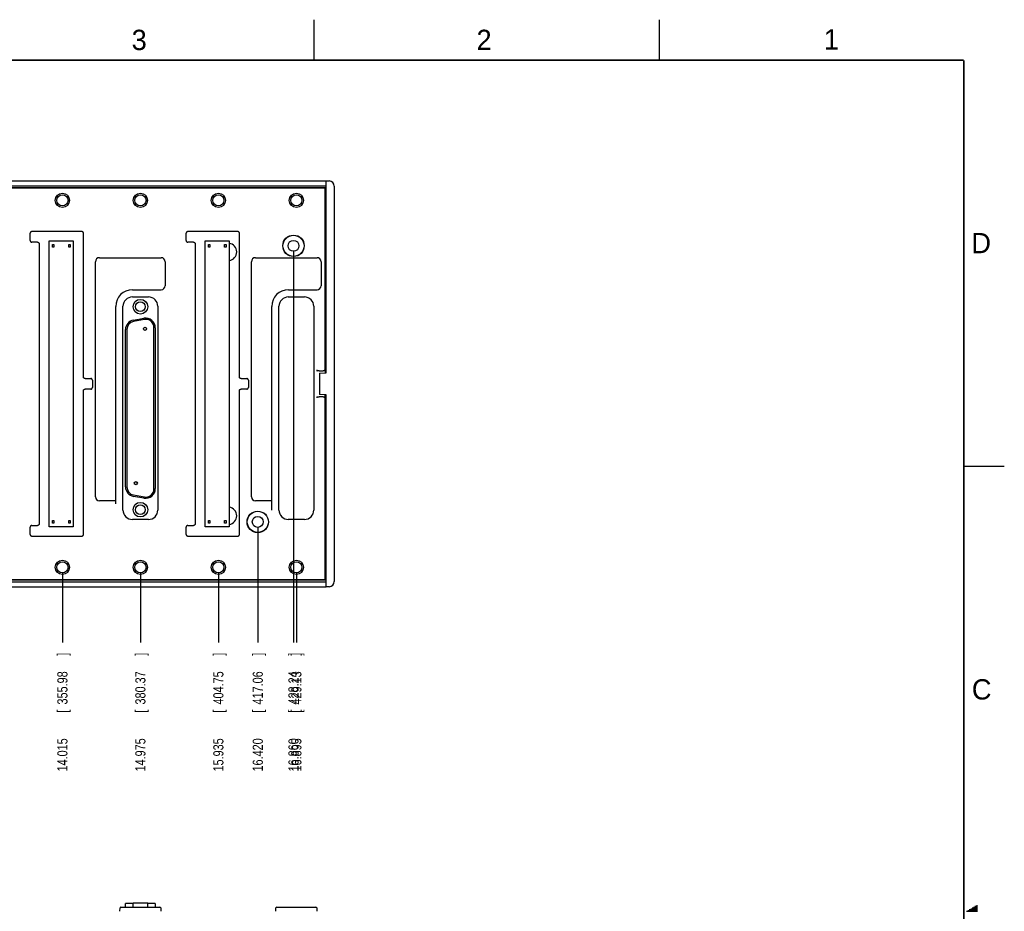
# Model space of a CAD drawing. Header units: inches. Extents: x 0 to 34, y 0 to 22.
# Tile 26 of 26: x 21.9 to 34, y 11 to 22. Entities that reach past the tile are written whole.
import ezdxf

# ---------------------------------------------------------------- set-up
doc = ezdxf.new("R2010")
doc.units = ezdxf.units.IN
doc.header["$LTSCALE"] = 1.87
doc.header["$MEASUREMENT"] = 0
doc.layers.get('0').update_dxf_attribs({"linetype": 'CONTINUOUS'})
doc.layers.add('DIMENSIONS', color=7, linetype='CONTINUOUS')
doc.styles.get("Standard").update_dxf_attribs({"font": 'txt', "width": 0.8})
doc.dimstyles.new('DIMSTYLE_1', dxfattribs={"dimtxt": 0.125, "dimasz": 0.18, "dimexe": 0.18, "dimexo": 0.0625, "dimgap": 0.09, "dimtad": 0, "dimtih": 1, "dimtoh": 1, "dimdec": 3, "dimzin": 4, "dimdsep": 46, "dimtxsty": 'STANDARD', "dimblk": '_FILLED', "dimblk1": '_FILLED', "dimblk2": '_FILLED', "dimcen": 0.09, "dimadec": 0, "dimazin": 0, "dimtp": 0.01, "dimtm": 0.01, "dimtfac": 1, "dimtdec": 3, "dimtofl": 0, "dimtmove": 0, "dimatfit": 3, "dimldrblk": '_FILLED', "dimfxl": 1, "dimtolj": 1, "dimtzin": 4, "dimarcsym": 0})

# ---------------------------------------------------------------- blocks, each defined once
blk = doc.blocks.new('*D51')
at = {"layer": 'DIMENSIONS', "color": 2, "linetype": 'CONTINUOUS'}
blk.add_line((22.405, 15.192), (22.405, 14.327), dxfattribs=at)
at = {"layer": 'DIMENSIONS', "color": 2, "linetype": 'CONTINUOUS', "width": 0.8}
for s, p in [(']', (22.467, 14.165)), ('355.98', (22.467, 13.565)), ('[', (22.467, 13.465)), ('14.015', (22.467, 12.74))]:
    blk.add_text(s, height=0.125, rotation=90, dxfattribs=at).set_placement(p)
blk = doc.blocks.new('_FILLED')
at = {"color": 0, "linetype": 'BYBLOCK'}
blk.add_solid([(0, 0), (-1, 0.174), (-1, -0.174)], dxfattribs=at)
blk = doc.blocks.new('*D52')
at = {"layer": 'DIMENSIONS', "color": 2, "linetype": 'CONTINUOUS'}
blk.add_line((23.365, 15.192), (23.365, 14.327), dxfattribs=at)
at = {"layer": 'DIMENSIONS', "color": 2, "linetype": 'CONTINUOUS', "width": 0.8}
for s, p in [(']', (23.427, 14.165)), ('380.37', (23.427, 13.565)), ('[', (23.427, 13.465)), ('14.975', (23.427, 12.74))]:
    blk.add_text(s, height=0.125, rotation=90, dxfattribs=at).set_placement(p)
blk = doc.blocks.new('*D53')
at = {"layer": 'DIMENSIONS', "color": 2, "linetype": 'CONTINUOUS'}
blk.add_line((24.325, 15.192), (24.325, 14.327), dxfattribs=at)
at = {"layer": 'DIMENSIONS', "color": 2, "linetype": 'CONTINUOUS', "width": 0.8}
for s, p in [(']', (24.387, 14.165)), ('404.75', (24.387, 13.565)), ('[', (24.387, 13.465)), ('15.935', (24.387, 12.74))]:
    blk.add_text(s, height=0.125, rotation=90, dxfattribs=at).set_placement(p)
blk = doc.blocks.new('*D54')
at = {"layer": 'DIMENSIONS', "color": 2, "linetype": 'CONTINUOUS'}
blk.add_line((24.81, 15.752), (24.81, 14.327), dxfattribs=at)
at = {"layer": 'DIMENSIONS', "color": 2, "linetype": 'CONTINUOUS', "width": 0.8}
for s, p in [(']', (24.872, 14.165)), ('417.06', (24.872, 13.565)), ('[', (24.872, 13.465)), ('16.420', (24.872, 12.74))]:
    blk.add_text(s, height=0.125, rotation=90, dxfattribs=at).set_placement(p)
blk = doc.blocks.new('*D55')
at = {"layer": 'DIMENSIONS', "color": 2, "linetype": 'CONTINUOUS'}
blk.add_line((25.25, 19.152), (25.25, 14.327), dxfattribs=at)
at = {"layer": 'DIMENSIONS', "color": 2, "linetype": 'CONTINUOUS', "width": 0.8}
for s, p in [(']', (25.312, 14.165)), ('428.24', (25.312, 13.565)), ('[', (25.312, 13.465)), ('16.860', (25.312, 12.74))]:
    blk.add_text(s, height=0.125, rotation=90, dxfattribs=at).set_placement(p)
blk = doc.blocks.new('*D56')
at = {"layer": 'DIMENSIONS', "color": 2, "linetype": 'CONTINUOUS'}
blk.add_line((25.285, 15.192), (25.285, 14.327), dxfattribs=at)
at = {"layer": 'DIMENSIONS', "color": 2, "linetype": 'CONTINUOUS', "width": 0.8}
for s, p in [(']', (25.347, 14.165)), ('429.13', (25.347, 13.565)), ('[', (25.347, 13.465)), ('16.895', (25.347, 12.74))]:
    blk.add_text(s, height=0.125, rotation=90, dxfattribs=at).set_placement(p)

msp = doc.modelspace()

# ---------------------------------------------------------------- linework, layer by layer
at = {"color": 2, "linetype": 'CONTINUOUS'}
for p, q in [((25.5, 22), (25.5, 21.5)), ((29.75, 22), (29.75, 21.5)), ((33.5, 16.5), (34, 16.5)), ((33.5693, 11.04), (33.6697, 11.04)), ((33.5866, 11.05), (33.6697, 11.05)), ((33.6039, 11.06), (33.6697, 11.06)), ((33.6213, 11.07), (33.6697, 11.07)), ((33.6386, 11.08), (33.6697, 11.08)), ((33.6559, 11.09), (33.6697, 11.09)), ((33.5347, 11.02), (33.6697, 11.02)), ((33.552, 11.03), (33.6697, 11.03))]:
    msp.add_line(p, q, dxfattribs=at)
at = {"color": 7, "linetype": 'CONTINUOUS'}
for p, q in [((10.2978, 20.0148), (25.6499, 20.0148)), ((25.6499, 20.0148), (25.6895, 20.0135)), ((10.3898, 19.9548), (25.6499, 19.9548)), ((25.6397, 19.9298), (17.9626, 19.9298)), ((17.9813, 19.9271), (25.6369, 19.9271)), ((25.6369, 19.9271), (25.6397, 19.9298)), ((25.6369, 19.9271), (25.6369, 17.6861)), ((25.6397, 19.9298), (25.6397, 17.6493)), ((25.6499, 17.6498), (25.6499, 19.9849)), ((25.7499, 19.951), (25.7499, 15.0787)), ((25.6397, 19.5348), (25.6499, 19.5348)), ((25.6397, 19.4645), (25.6499, 19.4648)), ((22.0079, 19.2798), (22.0079, 19.3699)), ((22.6439, 19.3898), (22.0278, 19.3898)), ((22.2434, 19.2748), (22.5384, 19.2748)), ((22.2434, 15.7548), (22.2434, 19.2748)), ((22.5384, 19.2748), (22.5384, 15.7548)), ((22.6639, 17.5998), (22.6639, 19.3699)), ((23.9279, 19.2798), (23.9279, 19.3699)), ((24.5639, 19.3898), (23.9478, 19.3898)), ((24.1634, 19.2748), (24.4584, 19.2748)), ((24.1634, 15.7548), (24.1634, 19.2748)), ((24.4584, 19.2748), (24.4584, 15.7548)), ((24.5839, 17.5998), (24.5839, 19.3699)), ((22.0979, 19.2598), (22.0278, 19.2598)), ((22.1179, 19.2399), (22.1179, 15.7898)), ((22.2819, 19.2303), (22.2999, 19.2303)), ((22.2819, 19.1993), (22.2819, 19.2303)), ((22.2999, 19.1993), (22.2819, 19.1993)), ((22.2999, 19.2303), (22.2999, 19.1993)), ((22.4819, 19.2303), (22.4999, 19.2303)), ((22.4819, 19.1993), (22.4819, 19.2303)), ((22.4999, 19.1993), (22.4819, 19.1993)), ((22.4999, 19.2303), (22.4999, 19.1993)), ((24.0179, 19.2598), (23.9478, 19.2598)), ((24.0379, 19.2399), (24.0379, 15.7898)), ((24.2019, 19.2303), (24.2199, 19.2303)), ((24.2019, 19.1993), (24.2019, 19.2303)), ((24.2199, 19.1993), (24.2019, 19.1993)), ((24.2199, 19.2303), (24.2199, 19.1993)), ((24.4019, 19.2303), (24.4199, 19.2303)), ((24.4019, 19.1993), (24.4019, 19.2303)), ((24.4199, 19.1993), (24.4019, 19.1993)), ((24.4199, 19.2303), (24.4199, 19.1993)), ((22.8617, 19.0688), (23.6197, 19.0688)), ((24.7817, 19.0688), (25.5397, 19.0688)), ((22.8117, 16.1238), (22.8117, 19.0188)), ((23.6697, 19.0188), (23.6697, 18.7238)), ((24.7317, 16.1238), (24.7317, 19.0188)), ((25.5897, 19.0188), (25.5897, 18.7238)), ((23.2667, 18.6738), (23.6197, 18.6738)), ((25.1867, 18.6738), (25.5397, 18.6738)), ((23.2657, 18.585), (23.4637, 18.585)), ((25.1857, 18.585), (25.3837, 18.585)), ((23.0617, 16.0738), (23.0617, 18.4688)), ((23.1505, 15.9598), (23.1505, 18.4698)), ((23.5788, 18.4698), (23.5788, 15.9598)), ((24.9817, 16.0738), (24.9817, 18.4688)), ((25.0705, 15.9598), (25.0705, 18.4698)), ((25.4988, 18.4698), (25.4988, 15.9598)), ((23.2805, 18.3006), (23.4075, 18.323)), ((23.4145, 18.3075), (23.2805, 18.2839)), ((23.1814, 16.2472), (23.1814, 18.1825)), ((23.1979, 18.1854), (23.1979, 16.2443)), ((23.5319, 16.2207), (23.5319, 18.209)), ((23.5484, 18.2048), (23.5484, 16.2248)), ((22.6838, 17.5798), (22.7539, 17.5798)), ((24.6038, 17.5798), (24.6739, 17.5798)), ((25.5381, 17.677), (25.5394, 17.6757)), ((25.5644, 17.6748), (25.6143, 17.6748)), ((25.5699, 17.6457), (25.6499, 17.6498)), ((25.5699, 17.6457), (25.5699, 17.384)), ((25.6393, 17.674), (25.6372, 17.6761)), ((22.7739, 17.5599), (22.7739, 17.4698)), ((24.6939, 17.5599), (24.6939, 17.4698)), ((22.6639, 15.6598), (22.6639, 17.4299)), ((22.7539, 17.4498), (22.6838, 17.4498)), ((24.5839, 15.6598), (24.5839, 17.4298)), ((24.6738, 17.4498), (24.6039, 17.4498)), ((25.5394, 17.354), (25.5381, 17.3527)), ((25.6143, 17.3548), (25.5644, 17.3548)), ((25.6499, 17.3798), (25.5699, 17.384)), ((25.6369, 17.3436), (25.6369, 15.1026)), ((25.6372, 17.3536), (25.6393, 17.3557)), ((25.6397, 15.0998), (25.6397, 17.3804)), ((25.6499, 15.0448), (25.6499, 17.3798)), ((23.2805, 16.1458), (23.4145, 16.1222)), ((23.4075, 16.1067), (23.2805, 16.1291)), ((23.0619, 16.0738), (22.8617, 16.0738)), ((24.9819, 16.0738), (24.7817, 16.0738)), ((24.9824, 15.9597), (24.9824, 16.0358)), ((22.0278, 15.7698), (22.0979, 15.7698)), ((22.2819, 15.8303), (22.2999, 15.8303)), ((22.2819, 15.7993), (22.2819, 15.8303)), ((22.2999, 15.7993), (22.2819, 15.7993)), ((22.2999, 15.8303), (22.2999, 15.7993)), ((22.4819, 15.8303), (22.4999, 15.8303)), ((22.4819, 15.7993), (22.4819, 15.8303)), ((22.4999, 15.7993), (22.4819, 15.7993)), ((22.4999, 15.8303), (22.4999, 15.7993)), ((23.4637, 15.8447), (23.2657, 15.8447)), ((23.9478, 15.7698), (24.0179, 15.7698)), ((24.2019, 15.8303), (24.2199, 15.8303)), ((24.2019, 15.7993), (24.2019, 15.8303)), ((24.2199, 15.7993), (24.2019, 15.7993)), ((24.2199, 15.8303), (24.2199, 15.7993)), ((24.4019, 15.8303), (24.4199, 15.8303)), ((24.4019, 15.7993), (24.4019, 15.8303)), ((24.4199, 15.7993), (24.4019, 15.7993)), ((24.4199, 15.8303), (24.4199, 15.7993)), ((25.3837, 15.8447), (25.1857, 15.8447)), ((22.0079, 15.6598), (22.0079, 15.7499)), ((22.0278, 15.6398), (22.6439, 15.6398)), ((22.5384, 15.7548), (22.2434, 15.7548)), ((23.9279, 15.6598), (23.9279, 15.7499)), ((23.9478, 15.6398), (24.5639, 15.6398)), ((24.4584, 15.7548), (24.1634, 15.7548)), ((25.6397, 15.5652), (25.6499, 15.5648)), ((25.6397, 15.4948), (25.6499, 15.4948)), ((10.3898, 15.0748), (25.6499, 15.0748)), ((17.9626, 15.0998), (25.6397, 15.0998)), ((25.6369, 15.1026), (17.9813, 15.1026)), ((25.6369, 15.1026), (25.6397, 15.0998)), ((9.9192, 15.0148), (25.6499, 15.0148)), ((25.6895, 15.0162), (25.6499, 15.0148)), ((23.1123, 11.018), (23.1138, 11.0601)), ((23.1238, 11.0698), (23.6055, 11.0698)), ((23.2749, 11.1128), (23.1814, 11.1128)), ((23.1814, 11.0698), (23.1814, 11.1128)), ((23.4549, 11.1188), (23.2749, 11.1188)), ((23.2749, 11.0698), (23.2749, 11.1188)), ((23.4549, 11.0698), (23.4549, 11.1188)), ((23.5484, 11.1128), (23.4549, 11.1128)), ((23.5484, 11.1128), (23.5484, 11.0698)), ((23.6155, 11.0601), (23.617, 11.018)), ((25.0323, 11.018), (25.0338, 11.0601)), ((25.0438, 11.0698), (25.5255, 11.0698)), ((25.5355, 11.0601), (25.537, 11.018))]:
    msp.add_line(p, q, dxfattribs=at)
at = {"color": 7, "linetype": 'CONTINUOUS', "const_width": 0.02}
for points in [[(33.5, 21.5), (0.5, 21.5)], [(33.5, 0.5), (33.5, 21.5)]]:
    msp.add_lwpolyline(points, dxfattribs=at)
at = {"color": 7, "linetype": 'CONTINUOUS'}
for centre, radius in [((22.4049, 19.7748), 0.0875), ((22.4049, 19.7748), 0.069), ((23.3649, 19.7748), 0.0875), ((23.3649, 19.7748), 0.069), ((24.3249, 19.7748), 0.0875), ((24.3249, 19.7748), 0.069), ((25.2849, 19.7748), 0.0875), ((25.2849, 19.7748), 0.069), ((25.2497, 19.2148), 0.1317), ((25.2497, 19.2148), 0.13), ((25.2497, 19.2148), 0.0675), ((23.3649, 18.4648), 0.09), ((23.3649, 18.4648), 0.06), ((23.4209, 18.1928), 0.019), ((23.3089, 16.2913), 0.019), ((23.3649, 15.9648), 0.09), ((23.3649, 15.9648), 0.06), ((24.8097, 15.8148), 0.1317), ((24.8097, 15.8148), 0.13), ((24.8097, 15.8148), 0.0675), ((22.4049, 15.2548), 0.0875), ((22.4049, 15.2548), 0.069), ((23.3649, 15.2548), 0.0875), ((23.3649, 15.2548), 0.069), ((24.3249, 15.2548), 0.0875), ((24.3249, 15.2548), 0.069), ((25.2849, 15.2548), 0.0875), ((25.2849, 15.2548), 0.069)]:
    msp.add_circle(centre, radius, dxfattribs=at)
for centre, radius, start, end in [((25.6874, 19.951), 0.0625, 0, 88), ((24.4449, 19.1398), 0.1065, 277.2879, 82.71208), ((22.8617, 19.0188), 0.05, 90, 180), ((23.6197, 19.0188), 0.05, 0, 90), ((24.7817, 19.0188), 0.05, 90, 180), ((25.5397, 19.0188), 0.05, 0, 90), ((23.2667, 18.4688), 0.205, 90, 180), ((23.6197, 18.7238), 0.05, 270, 360), ((25.1867, 18.4688), 0.205, 90, 180), ((25.5397, 18.7238), 0.05, 270, 360), ((23.2657, 18.4698), 0.1152, 90, 180), ((23.4637, 18.4698), 0.1152, 0, 90), ((25.1857, 18.4698), 0.1152, 90, 180), ((25.3837, 18.4698), 0.1152, 0, 90), ((23.4284, 18.2048), 0.12, 0, 100), ((23.4319, 18.209), 0.1, 0, 100), ((23.3014, 18.1825), 0.12, 100, 180), ((23.2979, 18.1854), 0.1, 100, 180), ((23.3014, 16.2472), 0.12, 180, 260), ((23.2979, 16.2443), 0.1, 180, 260), ((22.8617, 16.1238), 0.05, 180, 270), ((23.4284, 16.2248), 0.12, 260, 360), ((23.4319, 16.2207), 0.1, 260, 360), ((24.7817, 16.1238), 0.05, 180, 270), ((23.2657, 15.9598), 0.1152, 180, 270), ((23.4637, 15.9598), 0.1152, 270, 0), ((24.4449, 15.8898), 0.1065, 277.2879, 82.71208), ((25.1857, 15.9598), 0.1152, 180, 270), ((25.3837, 15.9598), 0.1152, 270, 0), ((25.6874, 15.0787), 0.0625, 272, 360), ((23.1238, 11.0598), 0.01, 90, 178), ((23.6055, 11.0598), 0.01, 2, 90), ((25.0438, 11.0598), 0.01, 90, 178), ((25.5255, 11.0598), 0.01, 2, 90)]:
    msp.add_arc(centre, radius, start, end, dxfattribs=at)
for points, knots in [([(25.6499, 19.9849), (25.6499, 19.986), (25.6499, 19.9881), (25.65, 19.9913), (25.65, 19.9944), (25.65, 19.9973), (25.65, 20), (25.6501, 20.0026), (25.6501, 20.005), (25.6501, 20.0072), (25.6501, 20.0092), (25.65, 20.0109), (25.65, 20.0123), (25.65, 20.0133), (25.6499, 20.0141), (25.6499, 20.0146), (25.6499, 20.0148), (25.6499, 20.0148)], [0, 0, 0, 0, 0.1100235, 0.2162265, 0.3178184, 0.4151112, 0.5072876, 0.5943812, 0.6751772, 0.7483437, 0.8134847, 0.8696877, 0.9164525, 0.9531631, 0.979212, 0.9946974, 1, 1, 1, 1]), ([(22.0278, 19.3898), (22.027, 19.3898), (22.0254, 19.3898), (22.0231, 19.3893), (22.0207, 19.3886), (22.0185, 19.3876), (22.0165, 19.3863), (22.0146, 19.3849), (22.0128, 19.3831), (22.0114, 19.3812), (22.0101, 19.3792), (22.0091, 19.377), (22.0084, 19.3746), (22.0079, 19.3723), (22.0079, 19.3707), (22.0079, 19.3699)], [0, 0, 0, 0, 0.0769286, 0.1538971, 0.2307655, 0.3077603, 0.3845939, 0.4615894, 0.5384098, 0.6154054, 0.692239, 0.7692341, 0.8461025, 0.9230713, 1, 1, 1, 1]), ([(22.0079, 19.2798), (22.0079, 19.279), (22.0079, 19.2774), (22.0084, 19.275), (22.0091, 19.2727), (22.0101, 19.2705), (22.0114, 19.2685), (22.0128, 19.2666), (22.0146, 19.2648), (22.0165, 19.2633), (22.0185, 19.2621), (22.0207, 19.2611), (22.0231, 19.2604), (22.0254, 19.2599), (22.027, 19.2598), (22.0278, 19.2598)], [0, 0, 0, 0, 0.0769283, 0.1538971, 0.2307655, 0.3077603, 0.3845939, 0.4615894, 0.5384098, 0.6154054, 0.6922389, 0.7692341, 0.8461024, 0.9230716, 1, 1, 1, 1]), ([(22.6639, 19.3699), (22.6639, 19.3707), (22.6638, 19.3723), (22.6633, 19.3746), (22.6626, 19.377), (22.6616, 19.3792), (22.6604, 19.3812), (22.6589, 19.3831), (22.6571, 19.3849), (22.6552, 19.3863), (22.6532, 19.3876), (22.651, 19.3886), (22.6487, 19.3893), (22.6463, 19.3898), (22.6447, 19.3898), (22.6439, 19.3898)], [0, 0, 0, 0, 0.0769283, 0.1538971, 0.2307655, 0.3077603, 0.3845939, 0.4615894, 0.5384098, 0.6154054, 0.6922389, 0.7692341, 0.8461024, 0.9230716, 1, 1, 1, 1]), ([(23.9478, 19.3898), (23.947, 19.3898), (23.9454, 19.3898), (23.9431, 19.3893), (23.9407, 19.3886), (23.9385, 19.3876), (23.9365, 19.3863), (23.9346, 19.3849), (23.9328, 19.3831), (23.9314, 19.3812), (23.9301, 19.3792), (23.9291, 19.377), (23.9284, 19.3746), (23.9279, 19.3723), (23.9279, 19.3707), (23.9279, 19.3699)], [0, 0, 0, 0, 0.0769286, 0.1538971, 0.2307655, 0.3077603, 0.3845939, 0.4615894, 0.5384098, 0.6154054, 0.692239, 0.7692341, 0.8461025, 0.9230713, 1, 1, 1, 1]), ([(23.9279, 19.2798), (23.9279, 19.279), (23.9279, 19.2774), (23.9284, 19.275), (23.9291, 19.2727), (23.9301, 19.2705), (23.9314, 19.2685), (23.9328, 19.2666), (23.9346, 19.2648), (23.9365, 19.2633), (23.9385, 19.2621), (23.9407, 19.2611), (23.9431, 19.2604), (23.9454, 19.2599), (23.947, 19.2598), (23.9478, 19.2598)], [0, 0, 0, 0, 0.0769283, 0.1538971, 0.2307655, 0.3077603, 0.3845939, 0.4615894, 0.5384098, 0.6154054, 0.6922389, 0.7692341, 0.8461024, 0.9230716, 1, 1, 1, 1]), ([(24.5839, 19.3699), (24.5839, 19.3707), (24.5838, 19.3723), (24.5833, 19.3746), (24.5826, 19.377), (24.5816, 19.3792), (24.5804, 19.3812), (24.5789, 19.3831), (24.5771, 19.3849), (24.5752, 19.3863), (24.5732, 19.3876), (24.571, 19.3886), (24.5687, 19.3893), (24.5663, 19.3898), (24.5647, 19.3898), (24.5639, 19.3898)], [0, 0, 0, 0, 0.0769283, 0.1538971, 0.2307655, 0.3077603, 0.3845939, 0.4615894, 0.5384098, 0.6154054, 0.6922389, 0.7692341, 0.8461024, 0.9230716, 1, 1, 1, 1]), ([(22.0979, 19.2598), (22.0987, 19.2598), (22.1003, 19.2598), (22.1027, 19.2593), (22.105, 19.2586), (22.1072, 19.2576), (22.1092, 19.2563), (22.1111, 19.2549), (22.1129, 19.2531), (22.1144, 19.2512), (22.1156, 19.2492), (22.1166, 19.247), (22.1173, 19.2446), (22.1178, 19.2423), (22.1179, 19.2407), (22.1179, 19.2399)], [0, 0, 0, 0, 0.0769286, 0.1538971, 0.2307655, 0.3077603, 0.3845939, 0.4615894, 0.5384098, 0.6154054, 0.692239, 0.7692341, 0.8461025, 0.9230713, 1, 1, 1, 1]), ([(24.0179, 19.2598), (24.0187, 19.2598), (24.0203, 19.2598), (24.0227, 19.2593), (24.025, 19.2586), (24.0272, 19.2576), (24.0292, 19.2563), (24.0311, 19.2549), (24.0329, 19.2531), (24.0344, 19.2512), (24.0356, 19.2492), (24.0366, 19.247), (24.0373, 19.2446), (24.0378, 19.2423), (24.0379, 19.2407), (24.0379, 19.2399)], [0, 0, 0, 0, 0.0769283, 0.1538971, 0.2307655, 0.3077603, 0.3845939, 0.4615894, 0.5384098, 0.6154054, 0.6922389, 0.7692341, 0.8461024, 0.9230716, 1, 1, 1, 1]), ([(22.6838, 17.5798), (22.683, 17.5798), (22.6814, 17.5799), (22.6791, 17.5804), (22.6767, 17.5811), (22.6745, 17.5821), (22.6725, 17.5833), (22.6706, 17.5848), (22.6688, 17.5866), (22.6674, 17.5885), (22.6661, 17.5905), (22.6651, 17.5927), (22.6644, 17.595), (22.6639, 17.5974), (22.6639, 17.599), (22.6639, 17.5998)], [0, 0, 0, 0, 0.0769286, 0.1538971, 0.2307655, 0.3077603, 0.3845939, 0.4615894, 0.5384098, 0.6154054, 0.692239, 0.7692341, 0.8461025, 0.9230713, 1, 1, 1, 1]), ([(22.7739, 17.5599), (22.7739, 17.5607), (22.7738, 17.5623), (22.7733, 17.5646), (22.7726, 17.567), (22.7716, 17.5692), (22.7704, 17.5712), (22.7689, 17.5731), (22.7671, 17.5749), (22.7652, 17.5763), (22.7632, 17.5776), (22.761, 17.5786), (22.7587, 17.5793), (22.7563, 17.5798), (22.7547, 17.5798), (22.7539, 17.5798)], [0, 0, 0, 0, 0.0769283, 0.1538971, 0.2307655, 0.3077603, 0.3845939, 0.4615894, 0.5384098, 0.6154054, 0.6922389, 0.7692341, 0.8461024, 0.9230716, 1, 1, 1, 1]), ([(24.6038, 17.5798), (24.603, 17.5798), (24.6014, 17.5799), (24.5991, 17.5804), (24.5967, 17.5811), (24.5945, 17.5821), (24.5925, 17.5833), (24.5906, 17.5848), (24.5888, 17.5866), (24.5874, 17.5885), (24.5861, 17.5905), (24.5851, 17.5927), (24.5844, 17.595), (24.5839, 17.5974), (24.5839, 17.599), (24.5839, 17.5998)], [0, 0, 0, 0, 0.0769286, 0.1538971, 0.2307655, 0.3077603, 0.3845939, 0.4615894, 0.5384098, 0.6154054, 0.692239, 0.7692341, 0.8461025, 0.9230713, 1, 1, 1, 1]), ([(24.6939, 17.5599), (24.6939, 17.5607), (24.6938, 17.5623), (24.6933, 17.5646), (24.6926, 17.567), (24.6916, 17.5692), (24.6904, 17.5712), (24.6889, 17.5731), (24.6871, 17.5749), (24.6852, 17.5763), (24.6832, 17.5776), (24.681, 17.5786), (24.6787, 17.5793), (24.6763, 17.5798), (24.6747, 17.5798), (24.6739, 17.5798)], [0, 0, 0, 0, 0.0769283, 0.1538971, 0.2307655, 0.3077603, 0.3845939, 0.4615894, 0.5384098, 0.6154054, 0.6922389, 0.7692341, 0.8461024, 0.9230716, 1, 1, 1, 1]), ([(25.537, 17.6881), (25.537, 17.6871), (25.5372, 17.6853), (25.5374, 17.6828), (25.5375, 17.6808), (25.5377, 17.6792), (25.5378, 17.6781), (25.538, 17.6774), (25.538, 17.677), (25.5381, 17.677)], [0, 0, 0, 0, 0.261964, 0.4867847, 0.6699804, 0.8108987, 0.9106492, 0.9721373, 1, 1, 1, 1]), ([(25.5644, 17.6748), (25.5635, 17.6748), (25.5616, 17.6749), (25.5589, 17.6749), (25.5563, 17.6749), (25.5538, 17.6749), (25.5514, 17.675), (25.5491, 17.675), (25.5471, 17.6751), (25.5452, 17.6752), (25.5436, 17.6752), (25.5422, 17.6753), (25.5411, 17.6754), (25.5403, 17.6755), (25.5397, 17.6756), (25.5394, 17.6756), (25.5394, 17.6757)], [0, 0, 0, 0, 0.1092902, 0.2174223, 0.3227248, 0.4243947, 0.5207557, 0.6110417, 0.6939113, 0.7684614, 0.8338603, 0.8891587, 0.9339171, 0.9674197, 0.9894694, 1, 1, 1, 1]), ([(25.6393, 17.674), (25.6392, 17.6741), (25.6389, 17.6741), (25.6384, 17.6742), (25.6376, 17.6743), (25.6364, 17.6744), (25.6351, 17.6745), (25.6334, 17.6745), (25.6316, 17.6746), (25.6295, 17.6747), (25.6273, 17.6747), (25.6249, 17.6748), (25.6223, 17.6748), (25.6197, 17.6748), (25.617, 17.6748), (25.6152, 17.6748), (25.6143, 17.6748)], [0, 0, 0, 0, 0.0105306, 0.0325802, 0.0660827, 0.1108409, 0.166139, 0.231538, 0.3060876, 0.3889577, 0.4792433, 0.5756045, 0.6772747, 0.7825772, 0.8907096, 1, 1, 1, 1]), ([(25.6372, 17.6761), (25.6372, 17.6761), (25.6371, 17.6763), (25.6371, 17.6766), (25.6371, 17.6771), (25.637, 17.6778), (25.637, 17.6787), (25.6369, 17.6797), (25.6369, 17.6808), (25.6369, 17.682), (25.6369, 17.6833), (25.6369, 17.6847), (25.6369, 17.6856), (25.6369, 17.6861)], [0, 0, 0, 0, 0.0152599, 0.0494083, 0.1019262, 0.1712293, 0.2570852, 0.3577597, 0.4702439, 0.5926852, 0.7243446, 0.8614929, 1, 1, 1, 1]), ([(22.7539, 17.4498), (22.7547, 17.4498), (22.7563, 17.4499), (22.7587, 17.4504), (22.761, 17.4511), (22.7632, 17.4521), (22.7652, 17.4533), (22.7671, 17.4548), (22.7689, 17.4566), (22.7704, 17.4585), (22.7716, 17.4605), (22.7726, 17.4627), (22.7733, 17.465), (22.7738, 17.4674), (22.7739, 17.469), (22.7739, 17.4698)], [0, 0, 0, 0, 0.0769283, 0.1538971, 0.2307655, 0.3077603, 0.3845939, 0.4615894, 0.5384098, 0.6154054, 0.6922389, 0.7692341, 0.8461024, 0.9230716, 1, 1, 1, 1]), ([(24.6786, 17.4504), (24.6794, 17.4506), (24.681, 17.4511), (24.6832, 17.4521), (24.6852, 17.4533), (24.6871, 17.4548), (24.6889, 17.4566), (24.6904, 17.4585), (24.6916, 17.4605), (24.6926, 17.4627), (24.6933, 17.4651), (24.6938, 17.4674), (24.6939, 17.469), (24.6939, 17.4698)], [0, 0, 0, 0, 0.0908606, 0.181873, 0.2726963, 0.3637102, 0.4545148, 0.5455224, 0.6363324, 0.7273266, 0.8181626, 0.9091149, 1, 1, 1, 1]), ([(22.6639, 17.4299), (22.6639, 17.4307), (22.6639, 17.4323), (22.6644, 17.4346), (22.6651, 17.437), (22.6661, 17.4392), (22.6674, 17.4412), (22.6688, 17.4431), (22.6706, 17.4449), (22.6725, 17.4463), (22.6745, 17.4476), (22.6767, 17.4486), (22.6791, 17.4493), (22.6814, 17.4498), (22.683, 17.4498), (22.6838, 17.4498)], [0, 0, 0, 0, 0.0769286, 0.1538971, 0.2307655, 0.3077603, 0.3845939, 0.4615894, 0.5384098, 0.6154054, 0.692239, 0.7692341, 0.8461025, 0.9230713, 1, 1, 1, 1]), ([(24.5839, 17.4298), (24.5839, 17.4307), (24.5839, 17.4323), (24.5844, 17.4346), (24.5851, 17.437), (24.5861, 17.4392), (24.5874, 17.4412), (24.5888, 17.4431), (24.5906, 17.4449), (24.5925, 17.4463), (24.5945, 17.4476), (24.5967, 17.4486), (24.5991, 17.4493), (24.6014, 17.4498), (24.6031, 17.4498), (24.6039, 17.4498)], [0, 0, 0, 0, 0.0768977, 0.1538519, 0.2307082, 0.3076978, 0.3845322, 0.4615336, 0.5383633, 0.61537, 0.6922153, 0.7692213, 0.8460982, 0.92307, 1, 1, 1, 1]), ([(24.6738, 17.4498), (24.6747, 17.4498), (24.6763, 17.4499), (24.6779, 17.4502), (24.6786, 17.4504)], [0, 0, 0, 0, 0.4998648, 1, 1, 1, 1]), ([(25.5381, 17.3527), (25.538, 17.3527), (25.538, 17.3523), (25.5378, 17.3516), (25.5377, 17.3505), (25.5375, 17.3489), (25.5374, 17.3469), (25.5372, 17.3444), (25.537, 17.3426), (25.537, 17.3416)], [0, 0, 0, 0, 0.0278591, 0.0893427, 0.1890919, 0.3300088, 0.5132078, 0.738033, 1, 1, 1, 1]), ([(25.5394, 17.354), (25.5394, 17.3541), (25.5397, 17.3541), (25.5403, 17.3542), (25.5411, 17.3543), (25.5422, 17.3544), (25.5436, 17.3545), (25.5452, 17.3545), (25.5471, 17.3546), (25.5491, 17.3547), (25.5514, 17.3547), (25.5538, 17.3548), (25.5563, 17.3548), (25.5589, 17.3548), (25.5616, 17.3548), (25.5635, 17.3548), (25.5644, 17.3548)], [0, 0, 0, 0, 0.0105306, 0.0325802, 0.0660827, 0.1108409, 0.166139, 0.231538, 0.3060876, 0.3889577, 0.4792433, 0.5756045, 0.6772747, 0.7825772, 0.8907096, 1, 1, 1, 1]), ([(25.6143, 17.3548), (25.6152, 17.3548), (25.617, 17.3549), (25.6197, 17.3549), (25.6223, 17.3549), (25.6249, 17.3549), (25.6273, 17.355), (25.6295, 17.355), (25.6316, 17.3551), (25.6334, 17.3552), (25.6351, 17.3552), (25.6364, 17.3553), (25.6376, 17.3554), (25.6384, 17.3555), (25.6389, 17.3556), (25.6392, 17.3556), (25.6393, 17.3557)], [0, 0, 0, 0, 0.1092902, 0.2174223, 0.3227248, 0.4243947, 0.5207557, 0.6110417, 0.6939113, 0.7684614, 0.8338603, 0.8891587, 0.9339171, 0.9674197, 0.9894694, 1, 1, 1, 1]), ([(25.6369, 17.3436), (25.6369, 17.3441), (25.6369, 17.345), (25.6369, 17.3464), (25.6369, 17.3477), (25.6369, 17.3489), (25.6369, 17.35), (25.637, 17.351), (25.637, 17.3519), (25.6371, 17.3525), (25.6371, 17.3531), (25.6371, 17.3534), (25.6372, 17.3536), (25.6372, 17.3536)], [0, 0, 0, 0, 0.1384062, 0.2752553, 0.4064549, 0.5286837, 0.6415774, 0.7423359, 0.8280631, 0.8976553, 0.9504598, 0.9847218, 1, 1, 1, 1]), ([(23.0624, 16.0358), (23.0623, 16.0397), (23.0621, 16.0478), (23.0621, 16.0604), (23.062, 16.0693), (23.0619, 16.0738)], [0, 0, 0, 0, 0.3023149, 0.6394897, 1, 1, 1, 1]), ([(24.9824, 16.0358), (24.9823, 16.0401), (24.9822, 16.0485), (24.9821, 16.0612), (24.982, 16.0696), (24.9819, 16.0738)], [0, 0, 0, 0, 0.3333299, 0.6666531, 1, 1, 1, 1]), ([(22.0278, 15.7698), (22.027, 15.7698), (22.0254, 15.7698), (22.0231, 15.7693), (22.0207, 15.7686), (22.0185, 15.7676), (22.0165, 15.7663), (22.0146, 15.7649), (22.0128, 15.7631), (22.0114, 15.7612), (22.0101, 15.7592), (22.0091, 15.757), (22.0084, 15.7546), (22.0079, 15.7523), (22.0079, 15.7507), (22.0079, 15.7499)], [0, 0, 0, 0, 0.0769286, 0.1538971, 0.2307655, 0.3077603, 0.3845939, 0.4615894, 0.5384098, 0.6154054, 0.692239, 0.7692341, 0.8461025, 0.9230713, 1, 1, 1, 1]), ([(22.1179, 15.7898), (22.1179, 15.789), (22.1178, 15.7874), (22.1173, 15.785), (22.1166, 15.7827), (22.1156, 15.7805), (22.1144, 15.7785), (22.1129, 15.7766), (22.1111, 15.7748), (22.1092, 15.7733), (22.1072, 15.7721), (22.105, 15.7711), (22.1027, 15.7704), (22.1003, 15.7699), (22.0987, 15.7698), (22.0979, 15.7698)], [0, 0, 0, 0, 0.0769283, 0.1538971, 0.2307655, 0.3077603, 0.3845939, 0.4615894, 0.5384098, 0.6154054, 0.6922389, 0.7692341, 0.8461024, 0.9230716, 1, 1, 1, 1]), ([(23.9478, 15.7698), (23.947, 15.7698), (23.9454, 15.7698), (23.9431, 15.7693), (23.9407, 15.7686), (23.9385, 15.7676), (23.9365, 15.7663), (23.9346, 15.7649), (23.9328, 15.7631), (23.9314, 15.7612), (23.9301, 15.7592), (23.9291, 15.757), (23.9284, 15.7546), (23.9279, 15.7523), (23.9279, 15.7507), (23.9279, 15.7499)], [0, 0, 0, 0, 0.0769286, 0.1538971, 0.2307655, 0.3077603, 0.3845939, 0.4615894, 0.5384098, 0.6154054, 0.692239, 0.7692341, 0.8461025, 0.9230713, 1, 1, 1, 1]), ([(24.0379, 15.7898), (24.0379, 15.789), (24.0378, 15.7874), (24.0373, 15.785), (24.0366, 15.7827), (24.0356, 15.7805), (24.0344, 15.7785), (24.0329, 15.7766), (24.0311, 15.7748), (24.0292, 15.7733), (24.0272, 15.7721), (24.025, 15.7711), (24.0227, 15.7704), (24.0203, 15.7699), (24.0187, 15.7698), (24.0179, 15.7698)], [0, 0, 0, 0, 0.0769283, 0.1538971, 0.2307655, 0.3077603, 0.3845939, 0.4615894, 0.5384098, 0.6154054, 0.6922389, 0.7692341, 0.8461024, 0.9230716, 1, 1, 1, 1]), ([(22.0079, 15.6598), (22.0079, 15.659), (22.0079, 15.6574), (22.0084, 15.655), (22.0091, 15.6527), (22.0101, 15.6505), (22.0114, 15.6485), (22.0128, 15.6466), (22.0146, 15.6448), (22.0165, 15.6433), (22.0185, 15.6421), (22.0207, 15.6411), (22.0231, 15.6404), (22.0254, 15.6399), (22.027, 15.6398), (22.0278, 15.6398)], [0, 0, 0, 0, 0.0769286, 0.1538971, 0.2307655, 0.3077603, 0.3845939, 0.4615894, 0.5384098, 0.6154054, 0.692239, 0.7692341, 0.8461025, 0.9230713, 1, 1, 1, 1]), ([(22.6439, 15.6398), (22.6447, 15.6398), (22.6463, 15.6399), (22.6487, 15.6404), (22.651, 15.6411), (22.6532, 15.6421), (22.6552, 15.6433), (22.6571, 15.6448), (22.6589, 15.6466), (22.6604, 15.6485), (22.6616, 15.6505), (22.6626, 15.6527), (22.6633, 15.655), (22.6638, 15.6574), (22.6639, 15.659), (22.6639, 15.6598)], [0, 0, 0, 0, 0.0769283, 0.1538971, 0.2307655, 0.3077603, 0.3845939, 0.4615894, 0.5384098, 0.6154054, 0.6922389, 0.7692341, 0.8461024, 0.9230716, 1, 1, 1, 1]), ([(23.9279, 15.6598), (23.9279, 15.659), (23.9279, 15.6574), (23.9284, 15.655), (23.9291, 15.6527), (23.9301, 15.6505), (23.9314, 15.6485), (23.9328, 15.6466), (23.9346, 15.6448), (23.9365, 15.6433), (23.9385, 15.6421), (23.9407, 15.6411), (23.9431, 15.6404), (23.9454, 15.6399), (23.947, 15.6398), (23.9478, 15.6398)], [0, 0, 0, 0, 0.0769286, 0.1538971, 0.2307655, 0.3077603, 0.3845939, 0.4615894, 0.5384098, 0.6154054, 0.692239, 0.7692341, 0.8461025, 0.9230713, 1, 1, 1, 1]), ([(24.5639, 15.6398), (24.5647, 15.6398), (24.5663, 15.6399), (24.5687, 15.6404), (24.571, 15.6411), (24.5732, 15.6421), (24.5752, 15.6433), (24.5771, 15.6448), (24.5789, 15.6466), (24.5804, 15.6485), (24.5816, 15.6505), (24.5826, 15.6527), (24.5833, 15.655), (24.5838, 15.6574), (24.5839, 15.659), (24.5839, 15.6598)], [0, 0, 0, 0, 0.0769283, 0.1538971, 0.2307655, 0.3077603, 0.3845939, 0.4615894, 0.5384098, 0.6154054, 0.6922389, 0.7692341, 0.8461024, 0.9230716, 1, 1, 1, 1]), ([(25.6499, 15.0148), (25.6499, 15.0149), (25.6499, 15.0151), (25.65, 15.0155), (25.65, 15.0162), (25.65, 15.0172), (25.65, 15.0184), (25.6501, 15.02), (25.6501, 15.0217), (25.6501, 15.0237), (25.6501, 15.0259), (25.6501, 15.0283), (25.65, 15.0308), (25.65, 15.0335), (25.65, 15.0363), (25.6499, 15.0391), (25.6499, 15.042), (25.6499, 15.0439), (25.6499, 15.0448)], [0, 0, 0, 0, 0.0048019, 0.0187103, 0.0420922, 0.0750598, 0.1172451, 0.1679831, 0.2269793, 0.2933781, 0.3666913, 0.4464463, 0.5315208, 0.6214555, 0.7147994, 0.8098327, 0.9054891, 1, 1, 1, 1])]:
    msp.add_open_spline(points, degree=3, knots=knots, dxfattribs=at)

# ---------------------------------------------------------------- texts
at = {"color": 2, "linetype": 'CONTINUOUS'}
for s, p in [('3', (23.257, 21.6259)), ('2', (27.5025, 21.6262)), ('1', (31.7781, 21.6326)), ('D', (33.5947, 19.1236)), ('C', (33.6004, 13.6267))]:
    msp.add_text(s, height=0.25, dxfattribs=at).set_placement(p)

# ---------------------------------------------------------------- dimensions: what is measured, and where the dimension line sits
at = {"layer": 'DIMENSIONS', "color": 2, "linetype": 'CONTINUOUS'}
for feature_location, offset, origin, picture, middle in [((25.2497, 19.1523), (0, -4.825), (8.3899, 19.2148), '*D55', (25.2497, 13.5023)), ((24.8097, 15.7523), (0, -1.425), (8.3899, 15.8148), '*D54', (24.8097, 13.5023)), ((22.4049, 15.1923), (0, -0.865), (8.3899, 15.2548), '*D51', (22.4049, 13.5023)), ((23.3649, 15.1923), (0, -0.865), (8.3899, 15.2548), '*D52', (23.3649, 13.5023)), ((24.3249, 15.1923), (0, -0.865), (8.3899, 15.2548), '*D53', (24.3249, 13.5023)), ((25.2849, 15.1923), (0, -0.865), (8.3899, 15.2548), '*D56', (25.2849, 13.5023))]:
    dim = msp.add_ordinate_dim(feature_location=feature_location, offset=offset, dtype=1, origin=origin, dimstyle='DIMSTYLE_1', dxfattribs=at)
    dim.commit()
    dim.dimension.update_dxf_attribs({"geometry": picture, "text_midpoint": middle})

doc.saveas('drawing.dxf')
